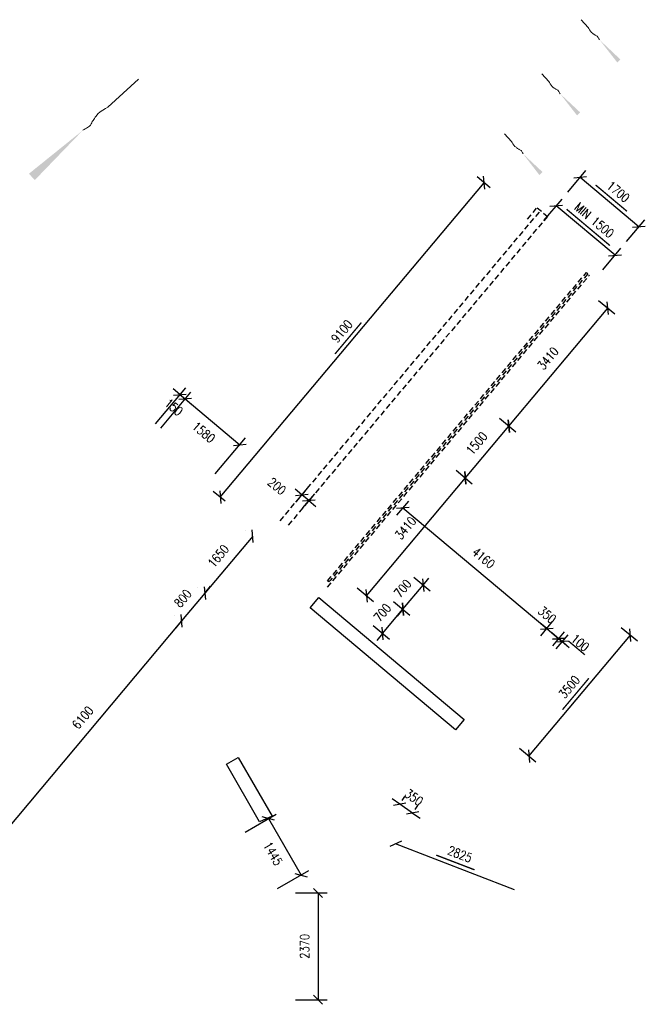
# Model space of a CAD drawing. Header units: millimetres. Extents: x 833220848 to 834439174, y 817676276 to 818025844.
# Tile 12 of 33: x 834245341 to 834259204, y 817795756 to 817817580. Entities that reach past the tile are written whole.
import ezdxf

# ---------------------------------------------------------------- set-up
doc = ezdxf.new("R2010")
doc.units = ezdxf.units.MM
doc.header["$LTSCALE"] = 1000
doc.header["$MEASUREMENT"] = 0
doc.linetypes.add('HIDDEN2', pattern=[0.1875, 0.125, -0.0625])
doc.layers.add('01_Base_Plan', color=5, linetype='Continuous', lineweight=5)
doc.layers.add('VPA031_Dimension 1F', color=6, linetype='Continuous', lineweight=13)
for name, color, linetype in [('3B52X_GBP_amendmentC', 150, 'Continuous'), ('_BD Amendment C Changes', 10, 'Continuous'), ('VPA064_C231', 231, 'HIDDEN2')]:
    doc.layers.add(name, color=color, linetype=linetype)
doc.styles.add('RLP-SIMPLEX', font='SIMPLEX.shx', dxfattribs={"width": 0.8})
doc.dimstyles.new('VP-SIMPLEX_D200', dxfattribs={"dimscale": 200, "dimtxt": 1, "dimasz": 1, "dimexe": 1, "dimexo": 1, "dimgap": 1, "dimtad": 1, "dimdec": 1, "dimdsep": 46, "dimtxsty": 'RLP-SIMPLEX', "dimblk": 'OBLIQUE', "dimcen": 1, "dimclrd": 1, "dimclre": 1, "dimclrt": 256, "dimadec": 1, "dimazin": 2, "dimtfac": 1, "dimtdec": 1, "dimtix": 1, "dimtmove": 2, "dimatfit": 1, "dimfxl": 0, "dimtolj": 1, "dimtzin": 0, "dimarcsym": 0})

# ---------------------------------------------------------------- blocks, each defined once
blk = doc.blocks.new('_Oblique')
at = {"color": 0, "linetype": 'ByBlock', "lineweight": -2}
blk.add_line((-0.5, -0.5), (0.5, 0.5), dxfattribs=at)
blk = doc.blocks.new('*D34')
at = {"layer": 'VPA031_Dimension 1F', "color": 1, "lineweight": -2}
for p, q in [((834249785, 817806996), (834255634, 817813967)), ((834255770, 817813853), (834255481, 817814095)), ((834249892, 817806906), (834249631, 817807124))]:
    blk.add_line(p, q, dxfattribs=at)
at = {"layer": 'VPA031_Dimension 1F', "color": 1, "lineweight": -2, "xscale": 200, "yscale": 200, "zscale": 200}
for p, rotation in [((834255634, 817813967), 50.00000000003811), ((834249785, 817806996), 230.0000000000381)]:
    blk.add_blockref('_Oblique', p, dxfattribs=dict(at, rotation=rotation))
at = {"layer": 'VPA031_Dimension 1F', "color": 6, "insert": (834252479, 817810674), "char_height": 200, "attachment_point": 5, "rotation": 50, "style": 'RLP-SIMPLEX'}
blk.add_mtext('\\A1;9100', dxfattribs=at)
blk = doc.blocks.new('*D35')
at = {"layer": 'VPA031_Dimension 1F', "color": 1, "lineweight": -2}
for p, q in [((834258166, 817811359), (834258526, 817811057)), ((834256181, 817808573), (834258373, 817811185)), ((834255974, 817808747), (834256335, 817808444))]:
    blk.add_line(p, q, dxfattribs=at)
at = {"layer": 'VPA031_Dimension 1F', "color": 1, "lineweight": -2, "xscale": 200, "yscale": 200, "zscale": 200}
for p, rotation in [((834258373, 817811185), 50.00000000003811), ((834256181, 817808573), 230.0000000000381)]:
    blk.add_blockref('_Oblique', p, dxfattribs=dict(at, rotation=rotation))
at = {"layer": 'VPA031_Dimension 1F', "color": 6, "insert": (834257048, 817810072), "char_height": 200, "attachment_point": 5, "rotation": 50, "style": 'RLP-SIMPLEX'}
blk.add_mtext('\\A1;3410', dxfattribs=at)
blk = doc.blocks.new('*D36')
at = {"layer": 'VPA031_Dimension 1F', "color": 1, "lineweight": -2}
for p, q in [((834255974, 817808747), (834256335, 817808444)), ((834255217, 817807424), (834256181, 817808573)), ((834255010, 817807598), (834255370, 817807295))]:
    blk.add_line(p, q, dxfattribs=at)
at = {"layer": 'VPA031_Dimension 1F', "color": 1, "lineweight": -2, "xscale": 200, "yscale": 200, "zscale": 200}
for p, rotation in [((834256181, 817808573), 50.00000000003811), ((834255217, 817807424), 230.0000000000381)]:
    blk.add_blockref('_Oblique', p, dxfattribs=dict(at, rotation=rotation))
at = {"layer": 'VPA031_Dimension 1F', "color": 6, "insert": (834255469, 817808191), "char_height": 200, "attachment_point": 5, "rotation": 50, "style": 'RLP-SIMPLEX'}
blk.add_mtext('\\A1;1500', dxfattribs=at)
blk = doc.blocks.new('*D37')
at = {"layer": 'VPA031_Dimension 1F', "color": 1, "lineweight": -2}
for p, q in [((834253025, 817804812), (834255217, 817807424)), ((834255010, 817807598), (834255370, 817807295)), ((834252818, 817804985), (834253178, 817804683))]:
    blk.add_line(p, q, dxfattribs=at)
at = {"layer": 'VPA031_Dimension 1F', "color": 1, "lineweight": -2, "xscale": 200, "yscale": 200, "zscale": 200}
for p, rotation in [((834255217, 817807424), 50.00000000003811), ((834253025, 817804812), 230.0000000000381)]:
    blk.add_blockref('_Oblique', p, dxfattribs=dict(at, rotation=rotation))
at = {"layer": 'VPA031_Dimension 1F', "color": 6, "insert": (834253891, 817806311), "char_height": 200, "attachment_point": 5, "rotation": 50, "style": 'RLP-SIMPLEX'}
blk.add_mtext('\\A1;3410', dxfattribs=at)
blk = doc.blocks.new('*D41')
at = {"layer": 'VPA031_Dimension 1F', "color": 1, "lineweight": -2}
for p, q in [((834257488, 817813758), (834257890, 817814236)), ((834259063, 817812990), (834257761, 817814083)), ((834258791, 817812665), (834259192, 817813143))]:
    blk.add_line(p, q, dxfattribs=at)
at = {"layer": 'VPA031_Dimension 1F', "color": 1, "lineweight": -2, "xscale": 200, "yscale": 200, "zscale": 200}
for p, rotation in [((834257761, 817814083), 140.0000001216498), ((834259063, 817812990), 320.0000001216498)]:
    blk.add_blockref('_Oblique', p, dxfattribs=dict(at, rotation=rotation))
at = {"layer": 'VPA031_Dimension 1F', "color": 6, "insert": (834258605, 817813766), "char_height": 200, "attachment_point": 5, "rotation": 320, "style": 'RLP-SIMPLEX'}
blk.add_mtext('\\A1;1700', dxfattribs=at)
blk = doc.blocks.new('*D44')
at = {"layer": 'VPA031_Dimension 1F', "color": 1, "lineweight": -2}
for p, q in [((834251463, 817806888), (834251725, 817807200)), ((834251596, 817807047), (834251443, 817807176)), ((834251750, 817806919), (834251596, 817807047)), ((834251616, 817806759), (834251878, 817807072)), ((834251750, 817806919), (834251903, 817806790))]:
    blk.add_line(p, q, dxfattribs=at)
at = {"layer": 'VPA031_Dimension 1F', "color": 1, "lineweight": -2, "xscale": 200, "yscale": 200, "zscale": 200}
for p, rotation in [((834251596, 817807047), 319.9999705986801), ((834251750, 817806919), 139.9999705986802)]:
    blk.add_blockref('_Oblique', p, dxfattribs=dict(at, rotation=rotation))
at = {"layer": 'VPA031_Dimension 1F', "color": 6, "insert": (834251042, 817807239), "char_height": 200, "attachment_point": 5, "rotation": 320, "style": 'RLP-SIMPLEX'}
blk.add_mtext('\\A1;200', dxfattribs=at)
blk = doc.blocks.new('*D45')
at = {"layer": 'VPA031_Dimension 1F', "color": 1, "lineweight": -2}
for p, q in [((834253626, 817804686), (834253986, 817804384)), ((834253833, 817804513), (834253961, 817804666)), ((834253383, 817803977), (834253833, 817804513)), ((834253176, 817804150), (834253536, 817803848)), ((834253383, 817803977), (834253254, 817803823))]:
    blk.add_line(p, q, dxfattribs=at)
at = {"layer": 'VPA031_Dimension 1F', "color": 1, "lineweight": -2, "xscale": 200, "yscale": 200, "zscale": 200}
for p, rotation in [((834253833, 817804513), 230.0000000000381), ((834253383, 817803977), 50.00000000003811)]:
    blk.add_blockref('_Oblique', p, dxfattribs=dict(at, rotation=rotation))
at = {"layer": 'VPA031_Dimension 1F', "color": 6, "insert": (834253378, 817804437), "char_height": 200, "attachment_point": 5, "rotation": 50, "style": 'RLP-SIMPLEX'}
blk.add_mtext('\\A1;700', dxfattribs=at)
blk = doc.blocks.new('*D46')
at = {"layer": 'VPA031_Dimension 1F', "color": 1, "lineweight": -2}
for p, q in [((834253833, 817804513), (834254283, 817805049)), ((834254076, 817805223), (834254436, 817804920)), ((834254283, 817805049), (834254411, 817805202)), ((834253626, 817804686), (834253986, 817804384)), ((834253833, 817804513), (834253704, 817804360))]:
    blk.add_line(p, q, dxfattribs=at)
at = {"layer": 'VPA031_Dimension 1F', "color": 1, "lineweight": -2, "xscale": 200, "yscale": 200, "zscale": 200}
for p, rotation in [((834254283, 817805049), 230.0000000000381), ((834253833, 817804513), 50.00000000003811)]:
    blk.add_blockref('_Oblique', p, dxfattribs=dict(at, rotation=rotation))
at = {"layer": 'VPA031_Dimension 1F', "color": 6, "insert": (834253828, 817804974), "char_height": 200, "attachment_point": 5, "rotation": 50, "style": 'RLP-SIMPLEX'}
blk.add_mtext('\\A1;700', dxfattribs=at)
blk = doc.blocks.new('*D47')
at = {"layer": 'VPA031_Dimension 1F', "color": 1, "lineweight": -2}
for p, q in [((834253700, 817806598), (834253962, 817806911)), ((834253834, 817806757), (834257020, 817804083)), ((834256886, 817803924), (834257149, 817804237))]:
    blk.add_line(p, q, dxfattribs=at)
at = {"layer": 'VPA031_Dimension 1F', "color": 1, "lineweight": -2, "xscale": 200, "yscale": 200, "zscale": 200}
for p, rotation in [((834253834, 817806757), 139.9999513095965), ((834257020, 817804083), 319.9999513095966)]:
    blk.add_blockref('_Oblique', p, dxfattribs=dict(at, rotation=rotation))
at = {"layer": 'VPA031_Dimension 1F', "color": 6, "insert": (834255620, 817805650), "char_height": 200, "attachment_point": 5, "rotation": 320, "style": 'RLP-SIMPLEX'}
blk.add_mtext('\\A1;4160', dxfattribs=at)
blk = doc.blocks.new('*D48')
at = {"layer": 'VPA031_Dimension 1F', "color": 1, "lineweight": -2}
for p, q in [((834257020, 817804083), (834256867, 817804212)), ((834256886, 817803924), (834257149, 817804237)), ((834257020, 817804083), (834257288, 817803859)), ((834257155, 817803699), (834257417, 817804012)), ((834257288, 817803859), (834257442, 817803730))]:
    blk.add_line(p, q, dxfattribs=at)
at = {"layer": 'VPA031_Dimension 1F', "color": 1, "lineweight": -2, "xscale": 200, "yscale": 200, "zscale": 200}
for p, rotation in [((834257020, 817804083), 319.9999832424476), ((834257288, 817803859), 139.9999832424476)]:
    blk.add_blockref('_Oblique', p, dxfattribs=dict(at, rotation=rotation))
at = {"layer": 'VPA031_Dimension 1F', "color": 6, "insert": (834257029, 817804386), "char_height": 200, "attachment_point": 5, "rotation": 320, "style": 'RLP-SIMPLEX'}
blk.add_mtext('\\A1;350', dxfattribs=at)
blk = doc.blocks.new('*D49')
at = {"layer": 'VPA031_Dimension 1F', "color": 1, "lineweight": -2}
for p, q in [((834257288, 817803859), (834257135, 817803987)), ((834257155, 817803699), (834257417, 817804012)), ((834257231, 817803635), (834257494, 817803947)), ((834257365, 817803794), (834257288, 817803859)), ((834257365, 817803794), (834257518, 817803666))]:
    blk.add_line(p, q, dxfattribs=at)
at = {"layer": 'VPA031_Dimension 1F', "color": 1, "lineweight": -2, "xscale": 200, "yscale": 200, "zscale": 200}
for p, rotation in [((834257288, 817803859), 319.9999631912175), ((834257365, 817803794), 139.9999631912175)]:
    blk.add_blockref('_Oblique', p, dxfattribs=dict(at, rotation=rotation))
at = {"layer": 'VPA031_Dimension 1F', "color": 6, "insert": (834257760, 817803769), "char_height": 200, "attachment_point": 5, "rotation": 320, "style": 'RLP-SIMPLEX'}
blk.add_mtext('\\A1;100', dxfattribs=at)
blk = doc.blocks.new('*D215')
at = {"layer": 'VPA031_Dimension 1F', "color": 1, "lineweight": -2, "ltscale": 500}
for p, q in [((834248776, 817804383), (834248776, 817804383)), ((834248929, 817804255), (834245008, 817799582)), ((834244854, 817799710), (834244854, 817799710))]:
    blk.add_line(p, q, dxfattribs=at)
at = {"layer": 'VPA031_Dimension 1F', "color": 1, "lineweight": -2, "ltscale": 500, "xscale": 200, "yscale": 200, "zscale": 200}
for p, rotation in [((834248929, 817804255), 49.99999999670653), ((834245008, 817799582), 229.9999999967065)]:
    blk.add_blockref('_Oblique', p, dxfattribs=dict(at, rotation=rotation))
at = {"layer": 'VPA031_Dimension 1F', "ltscale": 500, "insert": (834246738, 817802111), "char_height": 200, "attachment_point": 5, "rotation": 50, "style": 'RLP-SIMPLEX'}
blk.add_mtext('\\A1;6100', dxfattribs=at)
blk = doc.blocks.new('*D216')
at = {"layer": 'VPA031_Dimension 1F', "color": 1, "lineweight": -2, "ltscale": 500}
for p, q in [((834249443, 817804867), (834249571, 817805021)), ((834249443, 817804867), (834248929, 817804255)), ((834249290, 817804996), (834249290, 817804996)), ((834248776, 817804383), (834248776, 817804383)), ((834248929, 817804255), (834248800, 817804101))]:
    blk.add_line(p, q, dxfattribs=at)
at = {"layer": 'VPA031_Dimension 1F', "color": 1, "lineweight": -2, "ltscale": 500, "xscale": 200, "yscale": 200, "zscale": 200}
for p, rotation in [((834249443, 817804867), 230.0000001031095), ((834248929, 817804255), 50.0000001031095)]:
    blk.add_blockref('_Oblique', p, dxfattribs=dict(at, rotation=rotation))
at = {"layer": 'VPA031_Dimension 1F', "ltscale": 500, "insert": (834248956, 817804754), "char_height": 200, "attachment_point": 5, "rotation": 50, "style": 'RLP-SIMPLEX'}
blk.add_mtext('\\A1;800', dxfattribs=at)
blk = doc.blocks.new('*D217')
at = {"layer": 'VPA031_Dimension 1F', "color": 1, "lineweight": -2, "ltscale": 500}
for p, q in [((834250504, 817806131), (834249443, 817804867)), ((834250350, 817806260), (834250350, 817806260)), ((834249290, 817804996), (834249290, 817804996))]:
    blk.add_line(p, q, dxfattribs=at)
at = {"layer": 'VPA031_Dimension 1F', "color": 1, "lineweight": -2, "ltscale": 500, "xscale": 200, "yscale": 200, "zscale": 200}
for p, rotation in [((834250504, 817806131), 49.99999987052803), ((834249443, 817804867), 229.9999998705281)]:
    blk.add_blockref('_Oblique', p, dxfattribs=dict(at, rotation=rotation))
at = {"layer": 'VPA031_Dimension 1F', "ltscale": 500, "insert": (834249743, 817805692), "char_height": 200, "attachment_point": 5, "rotation": 50, "style": 'RLP-SIMPLEX'}
blk.add_mtext('\\A1;1650', dxfattribs=at)
blk = doc.blocks.new('*D218')
at = {"layer": 'VPA031_Dimension 1F', "color": 1, "lineweight": -2}
for p, q in [((834250335, 817799574), (834251027, 817799972)), ((834250854, 817799872), (834251575, 817798618)), ((834251056, 817798320), (834251748, 817798718))]:
    blk.add_line(p, q, dxfattribs=at)
at = {"layer": 'VPA031_Dimension 1F', "color": 1, "lineweight": -2, "xscale": 200, "yscale": 200, "zscale": 200}
for p, rotation in [((834250854, 817799872), 119.8991571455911), ((834251575, 817798618), 299.8991571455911)]:
    blk.add_blockref('_Oblique', p, dxfattribs=dict(at, rotation=rotation))
at = {"layer": 'VPA031_Dimension 1F', "color": 6, "insert": (834250954, 817799095), "char_height": 200, "attachment_point": 5, "rotation": 299.8992, "style": 'RLP-SIMPLEX'}
blk.add_mtext('\\A1;1445', dxfattribs=at)
blk = doc.blocks.new('*D219')
at = {"layer": 'VPA031_Dimension 1F', "color": 1, "lineweight": -2}
for p, q in [((834251454, 817798226), (834252154, 817798226)), ((834251954, 817798226), (834251954, 817795856)), ((834251454, 817795856), (834252154, 817795856))]:
    blk.add_line(p, q, dxfattribs=at)
at = {"layer": 'VPA031_Dimension 1F', "color": 1, "lineweight": -2, "xscale": 200, "yscale": 200, "zscale": 200}
for p, rotation in [((834251954, 817798226), 90), ((834251954, 817795856), 270)]:
    blk.add_blockref('_Oblique', p, dxfattribs=dict(at, rotation=rotation))
at = {"layer": 'VPA031_Dimension 1F', "color": 6, "insert": (834251654, 817797041), "char_height": 200, "attachment_point": 5, "rotation": 90, "style": 'RLP-SIMPLEX'}
blk.add_mtext('\\A1;2370', dxfattribs=at)
blk = doc.blocks.new('*D263')
at = {"layer": 'VPA031_Dimension 1F', "color": 1, "lineweight": -2}
for p, q in [((834253762, 817800195), (834253598, 817800309)), ((834253817, 817800273), (834253876, 817800359)), ((834254049, 817799995), (834253762, 817800195)), ((834254104, 817800073), (834254163, 817800159)), ((834254049, 817799995), (834254213, 817799880))]:
    blk.add_line(p, q, dxfattribs=at)
at = {"layer": 'VPA031_Dimension 1F', "color": 1, "lineweight": -2, "xscale": 200, "yscale": 200, "zscale": 200}
for p, rotation in [((834253762, 817800195), 325.1199375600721), ((834254049, 817799995), 145.1199375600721)]:
    blk.add_blockref('_Oblique', p, dxfattribs=dict(at, rotation=rotation))
at = {"layer": 'VPA031_Dimension 1F', "color": 6, "insert": (834254077, 817800341), "char_height": 200, "attachment_point": 5, "rotation": 325.1199, "style": 'RLP-SIMPLEX'}
blk.add_mtext('\\A1;350', dxfattribs=at)
blk = doc.blocks.new('*D268')
at = {"layer": 'VPA031_Dimension 1F', "color": 1, "lineweight": -2}
for p, q in [((834248466, 817808528), (834249135, 817809326)), ((834249007, 817809173), (834250217, 817808157)), ((834249676, 817807513), (834250346, 817808310))]:
    blk.add_line(p, q, dxfattribs=at)
at = {"layer": 'VPA031_Dimension 1F', "color": 1, "lineweight": -2, "xscale": 200, "yscale": 200, "zscale": 200}
for p, rotation in [((834249007, 817809173), 140.0000000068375), ((834250217, 817808157), 320.0000000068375)]:
    blk.add_blockref('_Oblique', p, dxfattribs=dict(at, rotation=rotation))
at = {"layer": 'VPA031_Dimension 1F', "color": 6, "insert": (834249419, 817808435), "char_height": 200, "attachment_point": 5, "rotation": 320, "style": 'RLP-SIMPLEX'}
blk.add_mtext('\\A1;1580', dxfattribs=at)
blk = doc.blocks.new('*D269')
at = {"layer": 'VPA031_Dimension 1F', "color": 1, "lineweight": -2}
for p, q in [((834248351, 817808625), (834249020, 817809422)), ((834248892, 817809269), (834248739, 817809398)), ((834248466, 817808528), (834249135, 817809326)), ((834248892, 817809269), (834249007, 817809173)), ((834249007, 817809173), (834249160, 817809044))]:
    blk.add_line(p, q, dxfattribs=at)
at = {"layer": 'VPA031_Dimension 1F', "color": 1, "lineweight": -2, "xscale": 200, "yscale": 200, "zscale": 200}
for p, rotation in [((834248892, 817809269), 320.0000000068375), ((834249007, 817809173), 140.0000000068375)]:
    blk.add_blockref('_Oblique', p, dxfattribs=dict(at, rotation=rotation))
at = {"layer": 'VPA031_Dimension 1F', "color": 6, "insert": (834248756, 817808991), "char_height": 200, "attachment_point": 5, "rotation": 320, "style": 'RLP-SIMPLEX'}
blk.add_mtext('\\A1;150', dxfattribs=at)
blk = doc.blocks.new('*D292')
at = {"layer": 'VPA031_Dimension 1F', "color": 1, "lineweight": -2}
blk.add_line((834256305, 817798295), (834253672, 817799312), dxfattribs=at)
at = {"layer": 'VPA031_Dimension 1F', "color": 1, "lineweight": -2, "xscale": 200, "yscale": 200, "zscale": 200, "rotation": 158.875665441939}
blk.add_blockref('_Oblique', (834253672, 817799312), dxfattribs=at)
at = {"layer": 'VPA031_Dimension 1F', "color": 6, "insert": (834255097, 817799084), "char_height": 200, "attachment_point": 5, "rotation": 338.8757, "style": 'RLP-SIMPLEX'}
blk.add_mtext('\\A1;2825', dxfattribs=at)
blk = doc.blocks.new('*D295')
at = {"layer": 'VPA031_Dimension 1F', "color": 1, "lineweight": -2}
for p, q in [((834256625, 817801256), (834258875, 817803937)), ((834258668, 817804111), (834259028, 817803809)), ((834256418, 817801430), (834256778, 817801128))]:
    blk.add_line(p, q, dxfattribs=at)
at = {"layer": 'VPA031_Dimension 1F', "color": 1, "lineweight": -2, "xscale": 200, "yscale": 200, "zscale": 200}
for p, rotation in [((834258875, 817803937), 50.00000000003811), ((834256625, 817801256), 230.0000000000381)]:
    blk.add_blockref('_Oblique', p, dxfattribs=dict(at, rotation=rotation))
at = {"layer": 'VPA031_Dimension 1F', "color": 6, "insert": (834257520, 817802789), "char_height": 200, "attachment_point": 5, "rotation": 50, "style": 'RLP-SIMPLEX'}
blk.add_mtext('\\A1;3500', dxfattribs=at)
blk = doc.blocks.new('*D305')
at = {"layer": 'VPA031_Dimension 1F', "color": 1, "lineweight": -2}
for p, q in [((834256958, 817813126), (834257360, 817813604)), ((834258533, 817812359), (834257231, 817813451)), ((834258261, 817812033), (834258662, 817812512))]:
    blk.add_line(p, q, dxfattribs=at)
at = {"layer": 'VPA031_Dimension 1F', "color": 1, "lineweight": -2, "xscale": 200, "yscale": 200, "zscale": 200}
for p, rotation in [((834257231, 817813451), 140.0000001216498), ((834258533, 817812359), 320.0000001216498)]:
    blk.add_blockref('_Oblique', p, dxfattribs=dict(at, rotation=rotation))
at = {"layer": 'VPA031_Dimension 1F', "color": 6, "insert": (834258075, 817813135), "char_height": 200, "attachment_point": 5, "rotation": 320, "style": 'RLP-SIMPLEX'}
blk.add_mtext('\\A1;MIN 1500', dxfattribs=at)

msp = doc.modelspace()

# ---------------------------------------------------------------- linework, layer by layer
at = {"layer": '01_Base_Plan'}
for p, q in [((834257937.6, 817817409.41), (834257781.75, 817817579.6)), ((834257065.36, 817816210.89), (834256909.51, 817816381.08)), ((834247295.96, 817815637.17), (834247976.71, 817816260.6)), ((834256241.44, 817814882.74), (834256085.58, 817815052.93))]:
    msp.add_line(p, q, dxfattribs=at)
at = {"layer": '01_Base_Plan', "flags": 128}
for points in [[(834258190.61, 817817133.25), (834258183.56, 817817145.85), (834258176.15, 817817158.1), (834258169.11, 817817170.69), (834258162.06, 817817183.29), (834258155.02, 817817195.88), (834258146.15, 817817206.76), (834258134.74, 817817215.24), (834258121.87, 817817222.36), (834258108.29, 817817229.49), (834258095.42, 817817236.6), (834258083.64, 817817244.74), (834258071.86, 817817252.88), (834258060.08, 817817261.02), (834258048.3, 817817269.16), (834258036.18, 817817277.66), (834258010.99, 817817298.59), (834257988.1, 817817325.11), (834257967.76, 817817354.02), (834257950.24, 817817382.85), (834257937.6, 817817409.41)], [(834257318.37, 817815934.73), (834257311.32, 817815947.32), (834257303.91, 817815959.58), (834257296.87, 817815972.17), (834257289.82, 817815984.76), (834257282.78, 817815997.36), (834257273.91, 817816008.24), (834257262.5, 817816016.72), (834257249.62, 817816023.83), (834257236.05, 817816030.97), (834257223.17, 817816038.08), (834257211.4, 817816046.22), (834257199.62, 817816054.36), (834257187.84, 817816062.5), (834257176.06, 817816070.64), (834257163.94, 817816079.14), (834257138.75, 817816100.07), (834257115.86, 817816126.59), (834257095.52, 817816155.5), (834257078, 817816184.33), (834257065.36, 817816210.89)], [(834246743.64, 817815131.16), (834246768.83, 817815145.25), (834246793.33, 817815160.07), (834246818.52, 817815174.16), (834246843.71, 817815188.25), (834246868.89, 817815202.34), (834246890.66, 817815220.08), (834246907.62, 817815242.91), (834246921.84, 817815268.65), (834246936.11, 817815295.81), (834246950.34, 817815321.55), (834246966.61, 817815345.11), (834246982.89, 817815368.66), (834246999.17, 817815392.22), (834247015.45, 817815415.78), (834247032.46, 817815440.02), (834247074.32, 817815490.39), (834247127.35, 817815536.18), (834247185.18, 817815576.87), (834247242.84, 817815611.9), (834247295.96, 817815637.17)], [(834256494.44, 817814606.58), (834256487.39, 817814619.17), (834256479.98, 817814631.42), (834256472.94, 817814644.02), (834256465.89, 817814656.61), (834256458.85, 817814669.21), (834256449.98, 817814680.09), (834256438.57, 817814688.57), (834256425.7, 817814695.68), (834256412.12, 817814702.81), (834256399.25, 817814709.93), (834256387.47, 817814718.07), (834256375.69, 817814726.21), (834256363.91, 817814734.35), (834256352.13, 817814742.48), (834256340.01, 817814750.99), (834256314.82, 817814771.92), (834256291.93, 817814798.43), (834256271.59, 817814827.35), (834256254.07, 817814856.18), (834256241.44, 817814882.74)]]:
    msp.add_lwpolyline(points, dxfattribs=at)
at = {"layer": '01_Base_Plan'}
for points in [[(834258190.61, 817817133.25), (834258583.19, 817816631.62), (834258654.13, 817816696.31)], [(834257314.84, 817815941.03), (834257690.37, 817815459.4), (834257761.31, 817815524.09)], [(834246743.64, 817815131.16), (834245545.62, 817814165.85), (834245675.01, 817814023.97)], [(834256494.44, 817814606.58), (834256856.97, 817814137.45), (834256927.91, 817814202.15)]]:
    msp.add_solid(points, dxfattribs=at)
at = {"layer": '3B52X_GBP_amendmentC', "color": 150, "linetype": 'HIDDEN2'}
for p, q in [((834251111.3, 817806469.88), (834256883.71, 817813348.81)), ((834256595.18, 817813160.13), (834256807.28, 817813412.9)), ((834257036.92, 817813220.26), (834251264.51, 817806341.33))]:
    msp.add_line(p, q, dxfattribs=at)
for points in [[(834256807.28, 817813412.9), (834257037.34, 817813219.87)], [(834252162.8, 817805000.14), (834257967.17, 817811917.52)]]:
    msp.add_lwpolyline(points, dxfattribs=at)
msp.add_lwpolyline([(834252415.1, 817805441.14), (834257898.05, 817811975.52), (834257898.05, 817811975.52), (834257928.69, 817811949.8), (834252220.74, 817805147.33), (834252195.03, 817805116.69), (834252164.39, 817805142.4)], close=True, dxfattribs=at)
at = {"layer": '_BD Amendment C Changes', "ltscale": 500, "const_width": 30}
for points in [[(834258101.05, 817813917.63), (834258798.02, 817813332.81)], [(834257460.37, 817813378.88), (834258421.73, 817812572.2)], [(834252328.09, 817810170.02), (834252912.91, 817810866.99)], [(834257507.32, 817803803.18), (834257865.02, 817803503.03)], [(834257368.6, 817802285.39), (834257953.42, 817802982.36)], [(834254570.11, 817799062.86), (834255419.51, 817798736.81)]]:
    msp.add_lwpolyline(points, dxfattribs=at)
at = {"layer": 'VPA064_C231', "ltscale": 500}
for points in [[(834251777.37, 817804540.3), (834251970.21, 817804770.12), (834255187.51, 817802070.46), (834254994.67, 817801840.64)], [(834249922.39, 817801076.12), (834250182.15, 817801226.19), (834250932.48, 817799927.37), (834250657.72, 817799803.25)]]:
    msp.add_lwpolyline(points, close=True, dxfattribs=at)

# ---------------------------------------------------------------- dimensions: what is measured, and where the dimension line sits
at = {"layer": 'VPA031_Dimension 1F'}
for p1, p2, distance, override, picture, middle in [((834258661.98, 817812511.76), (834257359.72, 817813604.48), -624.53, {"dimclrt": 6}, '*D41', (834258605.13, 817813766.35)), ((834253571.11, 817806444.66), (834256757.86, 817803770.67), 408.36, {"dimclrt": 6}, '*D47', (834255619.81, 817805650.3)), ((834253989.34, 817799909.23), (834253702.21, 817800109.39), -104.39, {"dimclrt": 6}, '*D263', (834254077.03, 817800341.06)), ((834250161.28, 817799473.85), (834250882.36, 817798219.81), 798.52, {"dimrnd": 5, "dimclrt": 6}, '*D218', (834250953.99, 817799095.33))]:
    dim = msp.add_aligned_dim(p1=p1, p2=p2, distance=distance, dimstyle='VP-SIMPLEX_D200', override=override, dxfattribs=at)
    dim.commit()
    dim.dimension.update_dxf_attribs({"geometry": picture, "text_midpoint": middle})
for base, p1, p2, angle, picture, middle in [((834255633.87, 817813966.77), (834250045.28, 817806776.94), (834255922.76, 817813724.35), 50.000003, '*D34', (834252479.37, 817810674.1)), ((834258373.27, 817811185.14), (834255821.11, 817808875.21), (834258013.02, 817811487.42), 50.000003, '*D35', (834257047.5, 817810071.87)), ((834249006.74, 817809172.61), (834248222.62, 817808471.49), (834248337.53, 817808375.07), 140, '*D269', (834248756.45, 817808991.01)), ((834250217.09, 817808157), (834248337.53, 817808375.07), (834249547.88, 817807359.47), 140, '*D268', (834249419.08, 817808434.99)), ((834256181.36, 817808572.92), (834254856.93, 817807726.14), (834255821.11, 817808875.21), 50.000003, '*D36', (834255469.46, 817808191.23)), ((834255217.18, 817807423.86), (834252665.03, 817805113.93), (834254856.93, 817807726.14), 50.000003, '*D37', (834253891.42, 817806310.59)), ((834254282.57, 817805049), (834253472.37, 817804815.06), (834253922.32, 817805351.29), 50.000003, '*D46', (834253827.79, 817804973.72)), ((834253832.62, 817804512.77), (834253022.42, 817804278.83), (834253472.37, 817804815.06), 50.000003, '*D45', (834253377.83, 817804437.49)), ((834258874.57, 817803937.21), (834256264.56, 817801558.34), (834258514.32, 817804239.5), 50.000003, '*D295', (834257519.88, 817802789.47)), ((834251953.92, 817795855.77), (834251253.84, 817798225.73), (834251253.84, 817795855.77), 90, '*D219', (834251653.92, 817797040.75))]:
    dim = msp.add_linear_dim(base=base, p1=p1, p2=p2, angle=angle, dimstyle='VP-SIMPLEX_D200', override={"dimclrt": 6}, dxfattribs=at)
    dim.commit()
    dim.dimension.update_dxf_attribs({"geometry": picture, "text_midpoint": middle})
dim = msp.add_aligned_dim(p1=(834258131.99, 817811880.13), p2=(834256829.73, 817812972.86), distance=-624.53, text='MIN 1500', dimstyle='VP-SIMPLEX_D200', override={"dimclrt": 6}, dxfattribs=at)
dim.commit()
dim.dimension.update_dxf_attribs({"geometry": '*D305', "text_midpoint": (834258075.13, 817813134.73)})
for base, p1, p2, angle, picture, middle in [((834251596.49, 817807047.27), (834251487.21, 817806605.89), (834251334, 817806734.45), 139.999971, '*D44', (834251041.93, 817807238.89)), ((834257288.46, 817803858.52), (834256757.86, 817803770.67), (834257025.97, 817803545.69), 319.999983, '*D48', (834257028.81, 817804385.6)), ((834257288.46, 817803858.52), (834257102.58, 817803481.41), (834257025.97, 817803545.69), 139.999963, '*D49', (834257760.41, 817803769.29))]:
    dim = msp.add_linear_dim(base=base, p1=p1, p2=p2, angle=angle, dimstyle='VP-SIMPLEX_D200', override={"dimclrt": 6}, dxfattribs=at)
    dim.commit()
    dim.dimension.update_dxf_attribs({"geometry": picture, "text_midpoint": middle, "dimtype": 161})
at = {"layer": 'VPA031_Dimension 1F', "ltscale": 500}
for p1, p2, picture, middle in [((834250503.52, 817806131.35), (834249442.91, 817804867.37), '*D217', (834249743.4, 817805692.2)), ((834249442.91, 817804867.37), (834248928.71, 817804254.57), '*D216', (834248956, 817804753.81)), ((834248928.71, 817804254.57), (834245007.68, 817799581.67), '*D215', (834246738.38, 817802110.96))]:
    dim = msp.add_aligned_dim(p1=p1, p2=p2, distance=0, dimstyle='VP-SIMPLEX_D200', dxfattribs=at)
    dim.commit()
    dim.dimension.update_dxf_attribs({"geometry": picture, "text_midpoint": middle})
at = {"layer": 'VPA031_Dimension 1F'}
dim = msp.add_radius_dim(center=(834256304.91, 817798295.25), mpoint=(834253672.03, 817799312.48), text='2825', dimstyle='VP-SIMPLEX_D200', override={"dimclrt": 6}, dxfattribs=at)
dim.commit()
dim.dimension.update_dxf_attribs({"geometry": '*D292', "text_midpoint": (834255096.59, 817799083.7)})

doc.saveas('drawing.dxf')
